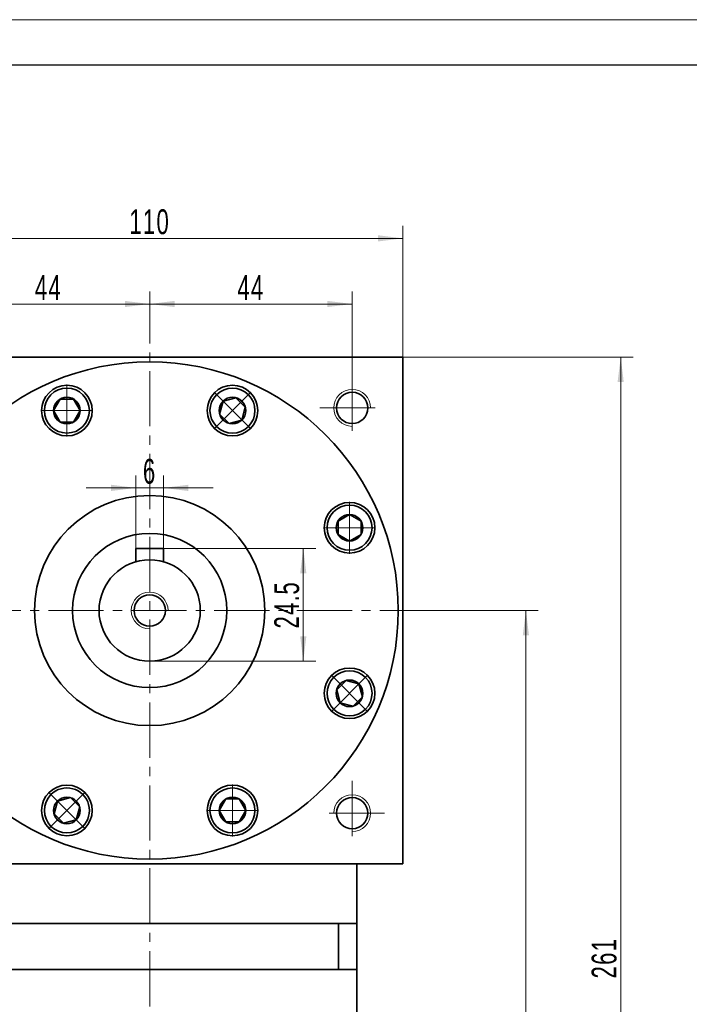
# Model space of a CAD drawing. Header units: millimetres. Extents: x 1472 to 2334, y -85 to 528.
# Tile 5 of 5: x 1961 to 2106, y 289 to 503. Entities that reach past the tile are written whole.
import ezdxf

# ---------------------------------------------------------------- set-up
doc = ezdxf.new("R2010")
doc.units = ezdxf.units.MM
doc.set_wipeout_variables(frame=1)
doc.linetypes.add('点画线', pattern=[18, 12, -2, 2, -2])
doc.layers.get('0').update_dxf_attribs({"lineweight": 35})
for name, color, linetype, lineweight in [('EB0', 7, 'Continuous', 35), ('中心线层', 1, '点画线', 18), ('图框_外框线', 7, 'Continuous', 18), ('尺寸线层', 3, 'Continuous', 18), ('粗实线层', 7, 'Continuous', 35)]:
    doc.layers.add(name, color=color, linetype=linetype, lineweight=lineweight)
doc.styles.add('标准', font='txt', dxfattribs={"width": 0.667})
doc.dimstyles.new('a4-1-1', dxfattribs={"dimtxt": 3, "dimasz": 3, "dimexe": 1.5, "dimexo": 0, "dimgap": 0.5, "dimtad": 1, "dimdec": 3, "dimdsep": 46, "dimtxsty": '标准', "dimblk": '_CAXARROW', "dimcen": 0, "dimdle": 6, "dimazin": 2, "dimtfac": 0.707107, "dimtdec": 3, "dimtix": 1, "dimtmove": 2, "dimatfit": 3, "dimfxl": 0, "dimfrac": 2, "dimtolj": 1, "dimarcsym": 0})

# ---------------------------------------------------------------- blocks, each defined once
blk = doc.blocks.new('*X17')
at = {"layer": '尺寸线层', "linetype": 'Continuous'}
for points in [[(1933.88, 455.17), (1939.28, 455.84), (1939.28, 454.49)], [(2043.88, 455.17), (2038.48, 455.84), (2038.48, 454.49)]]:
    blk.add_hatch(color=0, dxfattribs=at).paths.add_polyline_path(points, flags=0)
at = {"layer": '尺寸线层', "color": 0, "linetype": 'Continuous'}
for p, q in [((1933.88, 429.34), (1933.88, 457.87)), ((2043.88, 429.34), (2043.88, 457.87)), ((1933.88, 455.17), (2043.88, 455.17))]:
    blk.add_line(p, q, dxfattribs=at)
at = {"layer": '尺寸线层', "color": 0, "insert": (1988.88, 458.74), "char_height": 5.4, "width": 14.3527, "attachment_point": 5, "line_spacing_factor": 1.15057, "style": '标准'}
blk.add_mtext('\\T1.1;110', dxfattribs=at)
blk = doc.blocks.new('_CAXARROW')
blk.add_hatch(color=0).paths.add_polyline_path([(0, 0), (-1, 0.125), (-1, -0.125)], flags=0)
blk = doc.blocks.new('*X21')
at = {"layer": '尺寸线层', "linetype": 'Continuous'}
for points in [[(1944.88, 440.91), (1950.28, 441.59), (1950.28, 440.24)], [(1988.88, 440.91), (1983.48, 441.59), (1983.48, 440.24)]]:
    blk.add_hatch(color=0, dxfattribs=at).paths.add_polyline_path(points, flags=0)
at = {"layer": '尺寸线层', "color": 0, "linetype": 'Continuous'}
for p, q in [((1944.88, 425.34), (1944.88, 443.61)), ((1988.88, 432.33), (1988.88, 443.61)), ((1944.88, 440.91), (1988.88, 440.91))]:
    blk.add_line(p, q, dxfattribs=at)
at = {"layer": '尺寸线层', "color": 0, "insert": (1966.88, 444.48), "char_height": 5.4, "width": 10.8, "attachment_point": 5, "line_spacing_factor": 1.15057, "style": '标准'}
blk.add_mtext('\\T1.1;44', dxfattribs=at)
blk = doc.blocks.new('*X22')
at = {"layer": '尺寸线层', "linetype": 'Continuous'}
for points in [[(1988.88, 440.91), (1994.28, 441.59), (1994.28, 440.24)], [(2032.88, 440.91), (2027.48, 441.59), (2027.48, 440.24)]]:
    blk.add_hatch(color=0, dxfattribs=at).paths.add_polyline_path(points, flags=0)
at = {"layer": '尺寸线层', "color": 0, "linetype": 'Continuous'}
for p, q in [((1988.88, 432.33), (1988.88, 443.61)), ((2032.88, 425.34), (2032.88, 443.61)), ((1988.88, 440.91), (2032.88, 440.91))]:
    blk.add_line(p, q, dxfattribs=at)
at = {"layer": '尺寸线层', "color": 0, "insert": (2010.88, 444.48), "char_height": 5.4, "width": 10.8, "attachment_point": 5, "line_spacing_factor": 1.15057, "style": '标准'}
blk.add_mtext('\\T1.1;44', dxfattribs=at)
blk = doc.blocks.new('*X23')
at = {"layer": '尺寸线层', "linetype": 'Continuous'}
for points in [[(2070.61, 374.34), (2071.29, 368.94), (2069.94, 368.94)], [(2070.61, 168.34), (2071.29, 173.74), (2069.94, 173.74)]]:
    blk.add_hatch(color=0, dxfattribs=at).paths.add_polyline_path(points, flags=0)
at = {"layer": '尺寸线层', "color": 0, "linetype": 'Continuous'}
for p, q in [((2046.88, 374.34), (2073.31, 374.34)), ((2070.61, 374.34), (2070.61, 168.34)), ((2053.88, 168.34), (2073.31, 168.34))]:
    blk.add_line(p, q, dxfattribs=at)
at = {"layer": '尺寸线层', "color": 0, "insert": (2067.04, 271.34), "char_height": 5.4, "width": 14.2748, "attachment_point": 5, "rotation": 90, "line_spacing_factor": 1.15057, "style": '标准'}
blk.add_mtext('\\T1.1;206', dxfattribs=at)
blk = doc.blocks.new('*X24')
at = {"layer": '尺寸线层', "linetype": 'Continuous'}
for points in [[(2091.21, 429.34), (2091.88, 423.94), (2090.53, 423.94)], [(2091.21, 168.34), (2091.88, 173.74), (2090.53, 173.74)]]:
    blk.add_hatch(color=0, dxfattribs=at).paths.add_polyline_path(points, flags=0)
at = {"layer": '尺寸线层', "color": 0, "linetype": 'Continuous'}
for p, q in [((2043.88, 429.34), (2093.91, 429.34)), ((2091.21, 429.34), (2091.21, 168.34)), ((2053.88, 168.34), (2093.91, 168.34))]:
    blk.add_line(p, q, dxfattribs=at)
at = {"layer": '尺寸线层', "color": 0, "insert": (2087.63, 298.84), "char_height": 5.4, "width": 14.0022, "attachment_point": 5, "rotation": 90, "line_spacing_factor": 1.15057, "style": '标准'}
blk.add_mtext('\\T1.1;261', dxfattribs=at)
blk = doc.blocks.new('*X25')
at = {"layer": '中心线层', "linetype": '点画线', "lineweight": 18}
for p, q in [((0, -5.64), (0, 5.64)), ((-5.64, 0), (5.64, 0))]:
    blk.add_line(p, q, dxfattribs=at)
at = {"layer": '粗实线层'}
for p, q in [((-2.89, 0), (-1.44, 2.5)), ((-1.44, 2.5), (1.44, 2.5)), ((2.89, 0), (1.44, 2.5)), ((2.89, 0), (1.44, 2.5)), ((-2.89, 0), (-1.44, -2.5)), ((2.89, 0), (1.44, -2.5)), ((-1.44, -2.5), (1.44, -2.5))]:
    blk.add_line(p, q, dxfattribs=at)
blk.add_circle((0, 0), 2.89, dxfattribs=at)
for start, end in [(0, 180), (180, 360)]:
    blk.add_arc((0, 0), 4.89, start, end, dxfattribs=at)
blk = doc.blocks.new('*X26')
at = {"layer": '尺寸线层', "linetype": 'Continuous'}
for points in [[(2022.25, 387.84), (2022.92, 382.44), (2021.57, 382.44)], [(2022.25, 363.34), (2022.92, 368.74), (2021.57, 368.74)]]:
    blk.add_hatch(color=0, dxfattribs=at).paths.add_polyline_path(points, flags=0)
at = {"layer": '尺寸线层', "color": 0, "linetype": 'Continuous'}
for p, q in [((1991.88, 387.84), (2024.95, 387.84)), ((2022.25, 387.84), (2022.25, 363.34)), ((1988.88, 363.34), (2024.95, 363.34))]:
    blk.add_line(p, q, dxfattribs=at)
at = {"layer": '尺寸线层', "color": 0, "insert": (2018.68, 375.59), "char_height": 5.4, "width": 19.7184, "attachment_point": 5, "rotation": 90, "line_spacing_factor": 1.15057, "style": '标准'}
blk.add_mtext('\\T1.1;24.5', dxfattribs=at)
blk = doc.blocks.new('*X27')
at = {"layer": '尺寸线层', "linetype": 'Continuous'}
for points in [[(1985.88, 400.97), (1980.48, 400.3), (1980.48, 401.65)], [(1991.88, 400.97), (1997.28, 400.3), (1997.28, 401.65)]]:
    blk.add_hatch(color=0, dxfattribs=at).paths.add_polyline_path(points, flags=0)
at = {"layer": '尺寸线层', "color": 0, "linetype": 'Continuous'}
for p, q in [((1985.88, 387.84), (1985.88, 403.67)), ((1991.88, 387.84), (1991.88, 403.67)), ((2002.68, 400.97), (1975.08, 400.97))]:
    blk.add_line(p, q, dxfattribs=at)
at = {"layer": '尺寸线层', "color": 0, "insert": (1988.88, 404.54), "char_height": 5.4, "width": 10.8, "attachment_point": 5, "line_spacing_factor": 1.15057, "style": '标准'}
blk.add_mtext('\\T1.1;6', dxfattribs=at)

msp = doc.modelspace()

# ---------------------------------------------------------------- linework, layer by layer
at = {"layer": 'EB0'}
for p, q in [((2033.8805, 306.3376), (1943.8805, 306.3376)), ((2028.8805, 306.3376), (2033.8805, 306.3376)), ((2029.8805, 306.3376), (2029.8805, 296.3376)), ((2033.8805, 306.3376), (2033.8805, 296.3376)), ((2033.8805, 296.3376), (1943.8805, 296.3376)), ((2033.8805, 296.3376), (2033.8805, 261.8376))]:
    msp.add_line(p, q, dxfattribs=at)
at = {"layer": '中心线层'}
for p, q in [((1988.8805, 162.3519), (1988.8805, 432.3328)), ((2032.8805, 425.3376), (2032.8805, 411.3376)), ((2025.8805, 418.3376), (2039.8805, 418.3376)), ((1930.8805, 374.3376), (2046.8805, 374.3376)), ((2032.8805, 337.3376), (2032.8805, 323.3376)), ((2039.8805, 330.3376), (2025.8805, 330.3376))]:
    msp.add_line(p, q, dxfattribs=at)
at = {"layer": '图框_外框线', "color": 3}
msp.add_lwpolyline([(1471.894, -84.9592), (2302.8704, -84.9592), (2302.8704, 502.6598), (1471.894, 502.6598)], close=True, dxfattribs=at)
at = {"layer": '图框_外框线', "color": 3, "lineweight": 25}
msp.add_lwpolyline([(1521.3569, -75.0666), (2292.9778, -75.0666), (2292.9778, 492.7673), (1521.3569, 492.7673)], close=True, dxfattribs=at)
at = {"layer": '粗实线层'}
for p, q in [((1991.8805, 387.8376), (1985.8805, 387.8376)), ((1985.8805, 387.8376), (1985.8805, 384.9206)), ((1991.8805, 387.8376), (1991.8805, 384.9206)), ((2033.8805, 306.3376), (2033.8805, 319.3376))]:
    msp.add_line(p, q, dxfattribs=at)
for points in [[(1933.8805, 428.7376), (1933.8805, 429.3376), (2043.8805, 429.3376), (2043.8805, 428.7376)], [(2043.8805, 319.3376), (2043.8805, 429.3376)], [(2043.8805, 319.3376), (1933.8805, 319.3376)]]:
    msp.add_lwpolyline(points, dxfattribs=at)
for centre, radius in [((1988.8805, 374.3376), 54), ((1970.8943, 417.7599), 5.5), ((2006.8666, 417.7599), 5.5), ((2032.8805, 418.3376), 3.4), ((1988.8805, 374.3376), 25), ((2032.3028, 392.3237), 5.5), ((1988.8805, 374.3376), 16.75), ((1988.8805, 374.3376), 11), ((1988.8805, 374.3376), 3.4), ((2032.3028, 356.3515), 5.5), ((1970.8943, 330.9153), 5.5), ((2006.8666, 330.9153), 5.5), ((2032.8805, 330.3376), 3.4)]:
    msp.add_circle(centre, radius, dxfattribs=at)
at = {"layer": '粗实线层', "lineweight": 18}
for centre, start, end in [((2032.8805, 418.3376), 0, 270), ((1988.8805, 374.3376), 0, 270), ((2032.8805, 330.3376), 270, 180)]:
    msp.add_arc(centre, 4, start, end, dxfattribs=at)

# ---------------------------------------------------------------- dimensions: what is measured, and where the dimension line sits
at = {"layer": '尺寸线层'}
for base, p1, p2, picture, middle in [((2043.8805, 455.1677), (1933.8805, 429.3376), (2043.8805, 429.3376), '*X17', (1988.8805, 458.7385)), ((1988.8805, 440.9117), (1944.8805, 425.3376), (1988.8805, 432.3328), '*X21', (1966.8805, 444.4825)), ((2032.8805, 440.9117), (1988.8805, 432.3328), (2032.8805, 425.3376), '*X22', (2010.8805, 444.4825)), ((1985.8805, 400.971), (1991.8805, 387.8376), (1985.8805, 387.8376), '*X27', (1988.8805, 404.5418))]:
    dim = msp.add_linear_dim(base=base, p1=p1, p2=p2, dimstyle='a4-1-1', override={"dimsah": 1, "dimtfill": 1, "dimtzin": 8}, dxfattribs=at)
    dim.commit()
    dim.dimension.update_dxf_attribs({"geometry": picture, "text_midpoint": middle})
for base, p1, p2, picture, middle in [((2091.2051, 168.3372), (2043.8805, 429.3376), (2053.8805, 168.3372), '*X24', (2087.6343, 298.8374)), ((2022.2492, 363.3376), (1991.8805, 387.8376), (1988.8805, 363.3376), '*X26', (2018.6784, 375.5876)), ((2070.6143, 168.3372), (2046.8805, 374.3376), (2053.8805, 168.3372), '*X23', (2067.0435, 271.3374))]:
    dim = msp.add_linear_dim(base=base, p1=p1, p2=p2, angle=270, dimstyle='a4-1-1', override={"dimsah": 1, "dimtfill": 1, "dimtzin": 8}, dxfattribs=at)
    dim.commit()
    dim.dimension.update_dxf_attribs({"geometry": picture, "text_midpoint": middle})

# ---------------------------------------------------------------- next in the draw order: wipeouts: each hides what was drawn before it
for points in [[(1975.7843, 417.7599), (1975.7843, 417.7874), (1975.784, 417.8149), (1975.7836, 417.8424), (1975.7831, 417.8698), (1975.7824, 417.8973), (1975.7816, 417.9248), (1975.7806, 417.9522), (1975.7794, 417.9797), (1975.7781, 418.0071), (1975.7766, 418.0346), (1975.775, 418.062), (1975.7732, 418.0894), (1975.7713, 418.1168), (1975.7692, 418.1442), (1975.767, 418.1716), (1975.7646, 418.199), (1975.7621, 418.2263), (1975.7594, 418.2537), (1975.7565, 418.281), (1975.7535, 418.3083), (1975.7503, 418.3356), (1975.747, 418.3629), (1975.7436, 418.3901), (1975.7399, 418.4174), (1975.7362, 418.4446), (1975.7323, 418.4718), (1975.7282, 418.499), (1975.7239, 418.5261), (1975.7196, 418.5532), (1975.715, 418.5803), (1975.715, 418.5803), (1975.6714, 418.8047), (1975.6174, 419.0268), (1975.5531, 419.246), (1975.4785, 419.4621), (1975.394, 419.6744), (1975.2996, 419.8826), (1975.1956, 420.0861), (1975.0823, 420.2845), (1974.9597, 420.4774), (1974.8283, 420.6644), (1974.6883, 420.8451), (1974.54, 421.019), (1974.3838, 421.1857), (1974.2199, 421.345), (1974.0487, 421.4965), (1973.8707, 421.6398), (1973.6862, 421.7746), (1973.4955, 421.9007), (1973.2992, 422.0177), (1973.0977, 422.1254), (1972.8913, 422.2236), (1972.6805, 422.312), (1972.4659, 422.3905), (1972.2478, 422.4589), (1972.0268, 422.517), (1971.8033, 422.5647), (1971.5778, 422.6019), (1971.3508, 422.6286), (1971.1228, 422.6446), (1970.8943, 422.6499), (1970.8943, 422.6499), (1970.6659, 422.6446), (1970.4379, 422.6286), (1970.2109, 422.6019), (1969.9854, 422.5647), (1969.7619, 422.517), (1969.5409, 422.4589), (1969.3228, 422.3905), (1969.1082, 422.312), (1968.8974, 422.2236), (1968.691, 422.1254), (1968.4895, 422.0177), (1968.2932, 421.9007), (1968.1025, 421.7746), (1967.918, 421.6398), (1967.74, 421.4965), (1967.5688, 421.345), (1967.4049, 421.1857), (1967.2487, 421.019), (1967.1004, 420.8451), (1966.9604, 420.6644), (1966.829, 420.4774), (1966.7064, 420.2845), (1966.5931, 420.0861), (1966.4891, 419.8826), (1966.3947, 419.6744), (1966.3102, 419.4621), (1966.2356, 419.246), (1966.1713, 419.0268), (1966.1173, 418.8047), (1966.0737, 418.5803), (1966.0737, 418.5803), (1966.0691, 418.5532), (1966.0647, 418.5261), (1966.0605, 418.499), (1966.0564, 418.4718), (1966.0525, 418.4446), (1966.0487, 418.4174), (1966.0451, 418.3901), (1966.0417, 418.3629), (1966.0383, 418.3356), (1966.0352, 418.3083), (1966.0322, 418.281), (1966.0293, 418.2537), (1966.0266, 418.2263), (1966.0241, 418.199), (1966.0217, 418.1716), (1966.0195, 418.1442), (1966.0174, 418.1168), (1966.0155, 418.0894), (1966.0137, 418.062), (1966.0121, 418.0346), (1966.0106, 418.0071), (1966.0093, 417.9797), (1966.0081, 417.9522), (1966.0071, 417.9248), (1966.0063, 417.8973), (1966.0056, 417.8698), (1966.005, 417.8424), (1966.0047, 417.8149), (1966.0044, 417.7874), (1966.0043, 417.7599), (1966.0043, 417.7599), (1966.011, 417.504), (1966.0311, 417.2488), (1966.0645, 416.995), (1966.1112, 416.7433), (1966.171, 416.4943), (1966.2437, 416.2488), (1966.3291, 416.0075), (1966.4271, 415.771), (1966.5373, 415.5399), (1966.6595, 415.3149), (1966.7932, 415.0967), (1966.9383, 414.8857), (1967.0941, 414.6826), (1967.2604, 414.4879), (1967.4366, 414.3022), (1967.6223, 414.126), (1967.817, 413.9597), (1968.0201, 413.8038), (1968.2311, 413.6588), (1968.4493, 413.5251), (1968.6743, 413.4029), (1968.9054, 413.2927), (1969.1419, 413.1947), (1969.3833, 413.1093), (1969.6287, 413.0366), (1969.8777, 412.9768), (1970.1294, 412.9301), (1970.3832, 412.8967), (1970.6384, 412.8766), (1970.8943, 412.8699), (1970.8943, 412.8699), (1971.1503, 412.8766), (1971.4055, 412.8967), (1971.6593, 412.9301), (1971.911, 412.9768), (1972.16, 413.0366), (1972.4054, 413.1093), (1972.6468, 413.1947), (1972.8833, 413.2927), (1973.1144, 413.4029), (1973.3393, 413.5251), (1973.5576, 413.6588), (1973.7686, 413.8038), (1973.9717, 413.9597), (1974.1664, 414.126), (1974.3521, 414.3022), (1974.5283, 414.4879), (1974.6946, 414.6826), (1974.8504, 414.8857), (1974.9954, 415.0967), (1975.1292, 415.3149), (1975.2514, 415.5399), (1975.3616, 415.771), (1975.4596, 416.0075), (1975.545, 416.2488), (1975.6177, 416.4943), (1975.6775, 416.7433), (1975.7241, 416.995), (1975.7576, 417.2488), (1975.7776, 417.504)], [(2010.3243, 414.3022), (2010.3437, 414.3217), (2010.363, 414.3413), (2010.3821, 414.361), (2010.4012, 414.3808), (2010.4201, 414.4007), (2010.4389, 414.4207), (2010.4576, 414.4408), (2010.4762, 414.4611), (2010.4947, 414.4814), (2010.5131, 414.5018), (2010.5313, 414.5224), (2010.5495, 414.543), (2010.5675, 414.5638), (2010.5854, 414.5846), (2010.6032, 414.6056), (2010.6208, 414.6266), (2010.6384, 414.6477), (2010.6558, 414.669), (2010.6731, 414.6903), (2010.6903, 414.7118), (2010.7074, 414.7333), (2010.7243, 414.7549), (2010.7411, 414.7766), (2010.7578, 414.7985), (2010.7744, 414.8204), (2010.7909, 414.8424), (2010.8072, 414.8645), (2010.8234, 414.8867), (2010.8395, 414.9089), (2010.8554, 414.9313), (2010.8554, 414.9313), (2010.9832, 415.1208), (2011.1021, 415.316), (2011.2116, 415.5166), (2011.3117, 415.722), (2011.4021, 415.932), (2011.4825, 416.1459), (2011.5529, 416.3633), (2011.613, 416.5838), (2011.6628, 416.8069), (2011.7021, 417.032), (2011.7308, 417.2587), (2011.7489, 417.4865), (2011.7564, 417.715), (2011.7531, 417.9435), (2011.7392, 418.1716), (2011.7147, 418.3988), (2011.6795, 418.6246), (2011.6339, 418.8486), (2011.5778, 419.0701), (2011.5114, 419.2888), (2011.4349, 419.5042), (2011.3484, 419.7157), (2011.2522, 419.923), (2011.1463, 420.1256), (2011.0311, 420.3229), (2010.9068, 420.5147), (2010.7737, 420.7005), (2010.632, 420.8798), (2010.4821, 421.0524), (2010.3243, 421.2177), (2010.3243, 421.2177), (2010.159, 421.3755), (2009.9865, 421.5254), (2009.8071, 421.667), (2009.6214, 421.8002), (2009.4296, 421.9245), (2009.2322, 422.0397), (2009.0297, 422.1455), (2008.8224, 422.2418), (2008.6108, 422.3283), (2008.3955, 422.4048), (2008.1768, 422.4711), (2007.9552, 422.5272), (2007.7313, 422.5729), (2007.5055, 422.608), (2007.2782, 422.6326), (2007.0501, 422.6465), (2006.8216, 422.6497), (2006.5932, 422.6423), (2006.3654, 422.6242), (2006.1386, 422.5955), (2005.9135, 422.5562), (2005.6904, 422.5064), (2005.47, 422.4463), (2005.2525, 422.3759), (2005.0386, 422.2954), (2004.8287, 422.2051), (2004.6232, 422.105), (2004.4226, 421.9954), (2004.2274, 421.8766), (2004.038, 421.7488), (2004.038, 421.7488), (2004.0156, 421.7328), (2003.9933, 421.7168), (2003.9711, 421.7005), (2003.949, 421.6842), (2003.927, 421.6678), (2003.9051, 421.6512), (2003.8833, 421.6345), (2003.8616, 421.6177), (2003.8399, 421.6007), (2003.8184, 421.5836), (2003.797, 421.5665), (2003.7756, 421.5491), (2003.7544, 421.5317), (2003.7332, 421.5142), (2003.7122, 421.4965), (2003.6913, 421.4787), (2003.6704, 421.4608), (2003.6497, 421.4428), (2003.629, 421.4247), (2003.6085, 421.4064), (2003.588, 421.3881), (2003.5677, 421.3696), (2003.5475, 421.351), (2003.5274, 421.3323), (2003.5073, 421.3135), (2003.4874, 421.2945), (2003.4676, 421.2755), (2003.4479, 421.2563), (2003.4283, 421.2371), (2003.4088, 421.2177), (2003.4088, 421.2177), (2003.2326, 421.032), (2003.0663, 420.8373), (2002.9105, 420.6342), (2002.7655, 420.4232), (2002.6317, 420.2049), (2002.5096, 419.98), (2002.3993, 419.7489), (2002.3014, 419.5124), (2002.2159, 419.271), (2002.1432, 419.0256), (2002.0834, 418.7766), (2002.0368, 418.5249), (2002.0034, 418.2711), (2001.9833, 418.0159), (2001.9766, 417.7599), (2001.9833, 417.504), (2002.0034, 417.2488), (2002.0368, 416.995), (2002.0834, 416.7433), (2002.1432, 416.4943), (2002.2159, 416.2488), (2002.3014, 416.0075), (2002.3993, 415.771), (2002.5096, 415.5399), (2002.6317, 415.3149), (2002.7655, 415.0967), (2002.9105, 414.8857), (2003.0663, 414.6826), (2003.2326, 414.4879), (2003.4088, 414.3022), (2003.4088, 414.3022), (2003.5945, 414.126), (2003.7892, 413.9597), (2003.9923, 413.8038), (2004.2033, 413.6588), (2004.4216, 413.5251), (2004.6466, 413.4029), (2004.8776, 413.2927), (2005.1142, 413.1947), (2005.3555, 413.1093), (2005.601, 413.0366), (2005.8499, 412.9768), (2006.1016, 412.9301), (2006.3554, 412.8967), (2006.6107, 412.8766), (2006.8666, 412.8699), (2007.1225, 412.8766), (2007.3777, 412.8967), (2007.6316, 412.9301), (2007.8833, 412.9768), (2008.1322, 413.0366), (2008.3777, 413.1093), (2008.619, 413.1947), (2008.8555, 413.2927), (2009.0866, 413.4029), (2009.3116, 413.5251), (2009.5299, 413.6588), (2009.7409, 413.8038), (2009.944, 413.9597), (2010.1386, 414.126)], [(2032.3028, 387.4337), (2032.3303, 387.4338), (2032.3578, 387.434), (2032.3852, 387.4344), (2032.4127, 387.435), (2032.4402, 387.4357), (2032.4676, 387.4365), (2032.4951, 387.4375), (2032.5225, 387.4387), (2032.55, 387.44), (2032.5774, 387.4414), (2032.6049, 387.4431), (2032.6323, 387.4448), (2032.6597, 387.4468), (2032.6871, 387.4488), (2032.7145, 387.4511), (2032.7418, 387.4535), (2032.7692, 387.456), (2032.7965, 387.4587), (2032.8239, 387.4616), (2032.8512, 387.4646), (2032.8785, 387.4677), (2032.9058, 387.471), (2032.933, 387.4745), (2032.9602, 387.4781), (2032.9875, 387.4819), (2033.0147, 387.4858), (2033.0418, 387.4899), (2033.069, 387.4941), (2033.0961, 387.4985), (2033.1232, 387.503), (2033.1232, 387.503), (2033.3475, 387.5466), (2033.5696, 387.6007), (2033.7889, 387.665), (2034.005, 387.7395), (2034.2173, 387.8241), (2034.4254, 387.9184), (2034.629, 388.0224), (2034.8274, 388.1358), (2035.0203, 388.2583), (2035.2073, 388.3898), (2035.3879, 388.5298), (2035.5618, 388.6781), (2035.7286, 388.8343), (2035.8879, 388.9982), (2036.0394, 389.1693), (2036.1827, 389.3474), (2036.3175, 389.5319), (2036.4436, 389.7225), (2036.5606, 389.9188), (2036.6683, 390.1204), (2036.7665, 390.3268), (2036.8549, 390.5375), (2036.9334, 390.7522), (2037.0018, 390.9703), (2037.0599, 391.1913), (2037.1076, 391.4148), (2037.1448, 391.6403), (2037.1715, 391.8673), (2037.1875, 392.0952), (2037.1928, 392.3237), (2037.1928, 392.3237), (2037.1875, 392.5522), (2037.1715, 392.7802), (2037.1448, 393.0072), (2037.1076, 393.2327), (2037.0599, 393.4562), (2037.0018, 393.6772), (2036.9334, 393.8953), (2036.8549, 394.1099), (2036.7665, 394.3207), (2036.6683, 394.527), (2036.5606, 394.7286), (2036.4436, 394.9249), (2036.3175, 395.1155), (2036.1827, 395.3001), (2036.0394, 395.4781), (2035.8879, 395.6493), (2035.7286, 395.8131), (2035.5618, 395.9694), (2035.3879, 396.1177), (2035.2073, 396.2577), (2035.0203, 396.3891), (2034.8274, 396.5116), (2034.629, 396.625), (2034.4254, 396.729), (2034.2173, 396.8234), (2034.005, 396.9079), (2033.7889, 396.9824), (2033.5696, 397.0468), (2033.3475, 397.1008), (2033.1232, 397.1444), (2033.1232, 397.1444), (2033.0961, 397.1489), (2033.069, 397.1533), (2033.0418, 397.1576), (2033.0147, 397.1616), (2032.9875, 397.1656), (2032.9602, 397.1693), (2032.933, 397.1729), (2032.9058, 397.1764), (2032.8785, 397.1797), (2032.8512, 397.1829), (2032.8239, 397.1859), (2032.7965, 397.1887), (2032.7692, 397.1914), (2032.7418, 397.194), (2032.7145, 397.1964), (2032.6871, 397.1986), (2032.6597, 397.2007), (2032.6323, 397.2026), (2032.6049, 397.2044), (2032.5774, 397.206), (2032.55, 397.2075), (2032.5225, 397.2088), (2032.4951, 397.2099), (2032.4676, 397.2109), (2032.4402, 397.2118), (2032.4127, 397.2125), (2032.3852, 397.213), (2032.3578, 397.2134), (2032.3303, 397.2136), (2032.3028, 397.2137), (2032.3028, 397.2137), (2032.0469, 397.207), (2031.7917, 397.1869), (2031.5378, 397.1535), (2031.2861, 397.1069), (2031.0372, 397.0471), (2030.7917, 396.9744), (2030.5504, 396.8889), (2030.3139, 396.791), (2030.0828, 396.6807), (2029.8578, 396.5586), (2029.6395, 396.4248), (2029.4285, 396.2798), (2029.2254, 396.124), (2029.0308, 395.9577), (2028.8451, 395.7815), (2028.6688, 395.5958), (2028.5026, 395.4011), (2028.3467, 395.198), (2028.2017, 394.987), (2028.0679, 394.7687), (2027.9458, 394.5437), (2027.8356, 394.3127), (2027.7376, 394.0761), (2027.6521, 393.8348), (2027.5794, 393.5893), (2027.5197, 393.3404), (2027.473, 393.0887), (2027.4396, 392.8349), (2027.4195, 392.5796), (2027.4128, 392.3237), (2027.4128, 392.3237), (2027.4195, 392.0678), (2027.4396, 391.8126), (2027.473, 391.5588), (2027.5197, 391.307), (2027.5794, 391.0581), (2027.6521, 390.8126), (2027.7376, 390.5713), (2027.8356, 390.3348), (2027.9458, 390.1037), (2028.0679, 389.8787), (2028.2017, 389.6604), (2028.3467, 389.4495), (2028.5026, 389.2463), (2028.6688, 389.0517), (2028.8451, 388.866), (2029.0308, 388.6897), (2029.2254, 388.5235), (2029.4285, 388.3676), (2029.6395, 388.2226), (2029.8578, 388.0889), (2030.0828, 387.9667), (2030.3139, 387.8565), (2030.5504, 387.7585), (2030.7917, 387.6731), (2031.0372, 387.6003), (2031.2861, 387.5406), (2031.5378, 387.4939), (2031.7917, 387.4605), (2032.0469, 387.4404)], [(2028.8451, 352.8937), (2028.8645, 352.8744), (2028.8841, 352.8551), (2028.9038, 352.8359), (2028.9236, 352.8169), (2028.9435, 352.798), (2028.9636, 352.7791), (2028.9837, 352.7604), (2029.0039, 352.7418), (2029.0243, 352.7234), (2029.0447, 352.705), (2029.0652, 352.6868), (2029.0859, 352.6686), (2029.1066, 352.6506), (2029.1275, 352.6327), (2029.1484, 352.6149), (2029.1695, 352.5973), (2029.1906, 352.5797), (2029.2118, 352.5623), (2029.2332, 352.545), (2029.2546, 352.5278), (2029.2762, 352.5107), (2029.2978, 352.4938), (2029.3195, 352.4769), (2029.3413, 352.4602), (2029.3632, 352.4437), (2029.3852, 352.4272), (2029.4073, 352.4109), (2029.4295, 352.3947), (2029.4518, 352.3786), (2029.4742, 352.3626), (2029.4742, 352.3626), (2029.6636, 352.2348), (2029.8589, 352.116), (2030.0594, 352.0064), (2030.2649, 351.9064), (2030.4748, 351.816), (2030.6887, 351.7355), (2030.9062, 351.6652), (2031.1267, 351.605), (2031.3497, 351.5553), (2031.5749, 351.516), (2031.8016, 351.4872), (2032.0294, 351.4691), (2032.2578, 351.4617), (2032.4863, 351.4649), (2032.7145, 351.4788), (2032.9417, 351.5034), (2033.1675, 351.5385), (2033.3914, 351.5842), (2033.613, 351.6403), (2033.8317, 351.7066), (2034.0471, 351.7831), (2034.2586, 351.8696), (2034.4659, 351.9659), (2034.6684, 352.0718), (2034.8658, 352.187), (2035.0576, 352.3113), (2035.2433, 352.4444), (2035.4227, 352.5861), (2035.5952, 352.7359), (2035.7606, 352.8937), (2035.7606, 352.8937), (2035.9183, 353.0591), (2036.0682, 353.2316), (2036.2099, 353.4109), (2036.343, 353.5967), (2036.4673, 353.7885), (2036.5825, 353.9859), (2036.6884, 354.1884), (2036.7847, 354.3957), (2036.8711, 354.6072), (2036.9476, 354.8226), (2037.014, 355.0413), (2037.0701, 355.2628), (2037.1157, 355.4868), (2037.1509, 355.7126), (2037.1754, 355.9398), (2037.1894, 356.1679), (2037.1926, 356.3965), (2037.1852, 356.6249), (2037.167, 356.8527), (2037.1383, 357.0794), (2037.099, 357.3046), (2037.0493, 357.5276), (2036.9891, 357.7481), (2036.9187, 357.9656), (2036.8383, 358.1795), (2036.7479, 358.3894), (2036.6478, 358.5949), (2036.5383, 358.7954), (2036.4195, 358.9906), (2036.2917, 359.1801), (2036.2917, 359.1801), (2036.2757, 359.2025), (2036.2596, 359.2248), (2036.2434, 359.2469), (2036.2271, 359.269), (2036.2106, 359.291), (2036.194, 359.313), (2036.1773, 359.3348), (2036.1605, 359.3565), (2036.1436, 359.3781), (2036.1265, 359.3997), (2036.1093, 359.4211), (2036.092, 359.4424), (2036.0746, 359.4637), (2036.057, 359.4848), (2036.0394, 359.5059), (2036.0216, 359.5268), (2036.0037, 359.5477), (2035.9857, 359.5684), (2035.9675, 359.589), (2035.9493, 359.6096), (2035.9309, 359.63), (2035.9124, 359.6504), (2035.8938, 359.6706), (2035.8751, 359.6907), (2035.8563, 359.7107), (2035.8374, 359.7307), (2035.8183, 359.7505), (2035.7992, 359.7702), (2035.7799, 359.7898), (2035.7606, 359.8092), (2035.7606, 359.8092), (2035.5749, 359.9855), (2035.3802, 360.1517), (2035.1771, 360.3076), (2034.9661, 360.4526), (2034.7478, 360.5863), (2034.5228, 360.7085), (2034.2917, 360.8187), (2034.0552, 360.9167), (2033.8139, 361.0021), (2033.5684, 361.0749), (2033.3195, 361.1346), (2033.0678, 361.1813), (2032.8139, 361.2147), (2032.5587, 361.2348), (2032.3028, 361.2415), (2032.0469, 361.2348), (2031.7917, 361.2147), (2031.5378, 361.1813), (2031.2861, 361.1346), (2031.0372, 361.0749), (2030.7917, 361.0021), (2030.5504, 360.9167), (2030.3139, 360.8187), (2030.0828, 360.7085), (2029.8578, 360.5863), (2029.6395, 360.4526), (2029.4285, 360.3076), (2029.2254, 360.1517), (2029.0308, 359.9855), (2028.8451, 359.8092), (2028.8451, 359.8092), (2028.6688, 359.6235), (2028.5026, 359.4289), (2028.3467, 359.2258), (2028.2017, 359.0148), (2028.0679, 358.7965), (2027.9458, 358.5715), (2027.8356, 358.3404), (2027.7376, 358.1039), (2027.6521, 357.8626), (2027.5794, 357.6171), (2027.5197, 357.3682), (2027.473, 357.1164), (2027.4396, 356.8626), (2027.4195, 356.6074), (2027.4128, 356.3515), (2027.4195, 356.0956), (2027.4396, 355.8403), (2027.473, 355.5865), (2027.5197, 355.3348), (2027.5794, 355.0859), (2027.6521, 354.8404), (2027.7376, 354.5991), (2027.8356, 354.3625), (2027.9458, 354.1315), (2028.0679, 353.9065), (2028.2017, 353.6882), (2028.3467, 353.4772), (2028.5026, 353.2741), (2028.6688, 353.0794)], [(1967.4366, 334.373), (1967.4172, 334.3535), (1967.398, 334.3339), (1967.3788, 334.3142), (1967.3598, 334.2944), (1967.3408, 334.2745), (1967.322, 334.2545), (1967.3033, 334.2344), (1967.2847, 334.2141), (1967.2662, 334.1938), (1967.2479, 334.1734), (1967.2296, 334.1528), (1967.2115, 334.1322), (1967.1935, 334.1114), (1967.1756, 334.0906), (1967.1578, 334.0697), (1967.1401, 334.0486), (1967.1226, 334.0275), (1967.1051, 334.0062), (1967.0878, 333.9849), (1967.0706, 333.9634), (1967.0536, 333.9419), (1967.0366, 333.9203), (1967.0198, 333.8986), (1967.0031, 333.8767), (1966.9865, 333.8548), (1966.9701, 333.8328), (1966.9537, 333.8107), (1966.9375, 333.7885), (1966.9214, 333.7663), (1966.9055, 333.7439), (1966.9055, 333.7439), (1966.7777, 333.5544), (1966.6589, 333.3592), (1966.5493, 333.1586), (1966.4492, 332.9532), (1966.3589, 332.7433), (1966.2784, 332.5293), (1966.208, 332.3119), (1966.1479, 332.0914), (1966.0981, 331.8684), (1966.0588, 331.6432), (1966.0301, 331.4165), (1966.012, 331.1887), (1966.0046, 330.9602), (1966.0078, 330.7317), (1966.0217, 330.5036), (1966.0463, 330.2764), (1966.0814, 330.0506), (1966.1271, 329.8266), (1966.1831, 329.6051), (1966.2495, 329.3864), (1966.326, 329.171), (1966.4125, 328.9595), (1966.5088, 328.7522), (1966.6146, 328.5497), (1966.7298, 328.3523), (1966.8541, 328.1605), (1966.9873, 327.9747), (1967.1289, 327.7954), (1967.2788, 327.6228), (1967.4366, 327.4575), (1967.4366, 327.4575), (1967.6019, 327.2997), (1967.7745, 327.1498), (1967.9538, 327.0082), (1968.1396, 326.8751), (1968.3313, 326.7508), (1968.5287, 326.6355), (1968.7313, 326.5297), (1968.9386, 326.4334), (1969.1501, 326.3469), (1969.3655, 326.2704), (1969.5841, 326.2041), (1969.8057, 326.148), (1970.0296, 326.1023), (1970.2555, 326.0672), (1970.4827, 326.0426), (1970.7108, 326.0287), (1970.9393, 326.0255), (1971.1677, 326.0329), (1971.3956, 326.051), (1971.6223, 326.0798), (1971.8474, 326.119), (1972.0705, 326.1688), (1972.291, 326.229), (1972.5084, 326.2993), (1972.7223, 326.3798), (1972.9322, 326.4702), (1973.1377, 326.5702), (1973.3383, 326.6798), (1973.5335, 326.7986), (1973.723, 326.9264), (1973.723, 326.9264), (1973.7453, 326.9424), (1973.7676, 326.9585), (1973.7898, 326.9747), (1973.8119, 326.991), (1973.8339, 327.0074), (1973.8558, 327.024), (1973.8776, 327.0407), (1973.8994, 327.0576), (1973.921, 327.0745), (1973.9425, 327.0916), (1973.964, 327.1088), (1973.9853, 327.1261), (1974.0065, 327.1435), (1974.0277, 327.161), (1974.0487, 327.1787), (1974.0697, 327.1965), (1974.0905, 327.2144), (1974.1113, 327.2324), (1974.1319, 327.2505), (1974.1525, 327.2688), (1974.1729, 327.2871), (1974.1932, 327.3056), (1974.2135, 327.3242), (1974.2336, 327.3429), (1974.2536, 327.3617), (1974.2735, 327.3807), (1974.2933, 327.3997), (1974.313, 327.4189), (1974.3326, 327.4381), (1974.3521, 327.4575), (1974.3521, 327.4575), (1974.5283, 327.6432), (1974.6946, 327.8379), (1974.8504, 328.041), (1974.9954, 328.252), (1975.1292, 328.4703), (1975.2514, 328.6953), (1975.3616, 328.9263), (1975.4596, 329.1628), (1975.545, 329.4042), (1975.6177, 329.6496), (1975.6775, 329.8986), (1975.7241, 330.1503), (1975.7576, 330.4041), (1975.7776, 330.6593), (1975.7843, 330.9153), (1975.7776, 331.1712), (1975.7576, 331.4264), (1975.7241, 331.6802), (1975.6775, 331.932), (1975.6177, 332.1809), (1975.545, 332.4264), (1975.4596, 332.6677), (1975.3616, 332.9042), (1975.2514, 333.1353), (1975.1292, 333.3603), (1974.9954, 333.5786), (1974.8504, 333.7895), (1974.6946, 333.9926), (1974.5283, 334.1873), (1974.3521, 334.373), (1974.3521, 334.373), (1974.1664, 334.5492), (1973.9717, 334.7155), (1973.7686, 334.8714), (1973.5576, 335.0164), (1973.3393, 335.1501), (1973.1144, 335.2723), (1972.8833, 335.3825), (1972.6468, 335.4805), (1972.4054, 335.5659), (1972.16, 335.6386), (1971.911, 335.6984), (1971.6593, 335.7451), (1971.4055, 335.7785), (1971.1503, 335.7986), (1970.8943, 335.8053), (1970.6384, 335.7986), (1970.3832, 335.7785), (1970.1294, 335.7451), (1969.8777, 335.6984), (1969.6287, 335.6386), (1969.3833, 335.5659), (1969.1419, 335.4805), (1968.9054, 335.3825), (1968.6743, 335.2723), (1968.4493, 335.1501), (1968.2311, 335.0164), (1968.0201, 334.8714), (1967.817, 334.7155), (1967.6223, 334.5492)], [(2001.9766, 330.9153), (2001.9767, 330.8878), (2001.9769, 330.8603), (2001.9773, 330.8328), (2001.9778, 330.8054), (2001.9785, 330.7779), (2001.9794, 330.7504), (2001.9804, 330.723), (2001.9815, 330.6955), (2001.9828, 330.6681), (2001.9843, 330.6406), (2001.9859, 330.6132), (2001.9877, 330.5858), (2001.9896, 330.5584), (2001.9917, 330.531), (2001.9939, 330.5036), (2001.9963, 330.4762), (2001.9989, 330.4489), (2002.0016, 330.4215), (2002.0044, 330.3942), (2002.0074, 330.3669), (2002.0106, 330.3396), (2002.0139, 330.3123), (2002.0174, 330.2851), (2002.021, 330.2578), (2002.0248, 330.2306), (2002.0287, 330.2034), (2002.0328, 330.1762), (2002.037, 330.1491), (2002.0414, 330.122), (2002.0459, 330.0949), (2002.0459, 330.0949), (2002.0895, 329.8705), (2002.1435, 329.6485), (2002.2079, 329.4292), (2002.2824, 329.2131), (2002.3669, 329.0008), (2002.4613, 328.7926), (2002.5653, 328.5891), (2002.6787, 328.3907), (2002.8012, 328.1978), (2002.9326, 328.0108), (2003.0726, 327.8301), (2003.2209, 327.6562), (2003.3772, 327.4895), (2003.5411, 327.3302), (2003.7122, 327.1787), (2003.8902, 327.0354), (2004.0748, 326.9006), (2004.2654, 326.7745), (2004.4617, 326.6575), (2004.6633, 326.5498), (2004.8697, 326.4516), (2005.0804, 326.3632), (2005.295, 326.2847), (2005.5131, 326.2163), (2005.7341, 326.1582), (2005.9577, 326.1105), (2006.1831, 326.0733), (2006.4101, 326.0466), (2006.6381, 326.0306), (2006.8666, 326.0253), (2006.8666, 326.0253), (2007.0951, 326.0306), (2007.323, 326.0466), (2007.55, 326.0733), (2007.7755, 326.1105), (2007.999, 326.1582), (2008.2201, 326.2163), (2008.4381, 326.2847), (2008.6528, 326.3632), (2008.8635, 326.4516), (2009.0699, 326.5498), (2009.2715, 326.6575), (2009.4678, 326.7745), (2009.6584, 326.9006), (2009.8429, 327.0354), (2010.021, 327.1787), (2010.1921, 327.3302), (2010.356, 327.4895), (2010.5123, 327.6562), (2010.6605, 327.8301), (2010.8005, 328.0108), (2010.932, 328.1978), (2011.0545, 328.3907), (2011.1679, 328.5891), (2011.2719, 328.7926), (2011.3662, 329.0008), (2011.4508, 329.2131), (2011.5253, 329.4292), (2011.5896, 329.6485), (2011.6437, 329.8705), (2011.6873, 330.0949), (2011.6873, 330.0949), (2011.6918, 330.122), (2011.6962, 330.1491), (2011.7004, 330.1762), (2011.7045, 330.2034), (2011.7084, 330.2306), (2011.7122, 330.2578), (2011.7158, 330.2851), (2011.7193, 330.3123), (2011.7226, 330.3396), (2011.7257, 330.3669), (2011.7287, 330.3942), (2011.7316, 330.4215), (2011.7343, 330.4489), (2011.7368, 330.4762), (2011.7392, 330.5036), (2011.7415, 330.531), (2011.7435, 330.5584), (2011.7455, 330.5858), (2011.7472, 330.6132), (2011.7489, 330.6406), (2011.7503, 330.6681), (2011.7516, 330.6955), (2011.7528, 330.723), (2011.7538, 330.7504), (2011.7547, 330.7779), (2011.7554, 330.8054), (2011.7559, 330.8328), (2011.7563, 330.8603), (2011.7565, 330.8878), (2011.7566, 330.9153), (2011.7566, 330.9153), (2011.7499, 331.1712), (2011.7298, 331.4264), (2011.6964, 331.6802), (2011.6497, 331.932), (2011.59, 332.1809), (2011.5173, 332.4264), (2011.4318, 332.6677), (2011.3338, 332.9042), (2011.2236, 333.1353), (2011.1015, 333.3603), (2010.9677, 333.5786), (2010.8227, 333.7895), (2010.6668, 333.9926), (2010.5006, 334.1873), (2010.3243, 334.373), (2010.1386, 334.5492), (2009.944, 334.7155), (2009.7409, 334.8714), (2009.5299, 335.0164), (2009.3116, 335.1501), (2009.0866, 335.2723), (2008.8555, 335.3825), (2008.619, 335.4805), (2008.3777, 335.5659), (2008.1322, 335.6386), (2007.8833, 335.6984), (2007.6316, 335.7451), (2007.3777, 335.7785), (2007.1225, 335.7986), (2006.8666, 335.8053), (2006.8666, 335.8053), (2006.6107, 335.7986), (2006.3554, 335.7785), (2006.1016, 335.7451), (2005.8499, 335.6984), (2005.601, 335.6386), (2005.3555, 335.5659), (2005.1142, 335.4805), (2004.8776, 335.3825), (2004.6466, 335.2723), (2004.4216, 335.1501), (2004.2033, 335.0164), (2003.9923, 334.8714), (2003.7892, 334.7155), (2003.5945, 334.5492), (2003.4088, 334.373), (2003.2326, 334.1873), (2003.0663, 333.9926), (2002.9105, 333.7895), (2002.7655, 333.5786), (2002.6317, 333.3603), (2002.5096, 333.1353), (2002.3993, 332.9042), (2002.3014, 332.6677), (2002.2159, 332.4264), (2002.1432, 332.1809), (2002.0834, 331.932), (2002.0368, 331.6802), (2002.0034, 331.4264), (2001.9833, 331.1712)]]:
    msp.add_wipeout(points).dxf.layer = '粗实线层'

# ---------------------------------------------------------------- next in the draw order: block references
at = {"layer": '粗实线层'}
for p, rotation in [((2006.8666, 417.7599), 315.0000000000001), ((2032.3028, 392.3237), 270), ((2032.3028, 356.3515), 225.0000000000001), ((1970.8943, 330.9153), 135.0000000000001), ((2006.8666, 330.9153), 180)]:
    msp.add_blockref('*X25', p, dxfattribs=dict(at, rotation=rotation))
msp.add_blockref('*X25', (1970.8943, 417.7599), dxfattribs=at)

doc.saveas('drawing.dxf')
